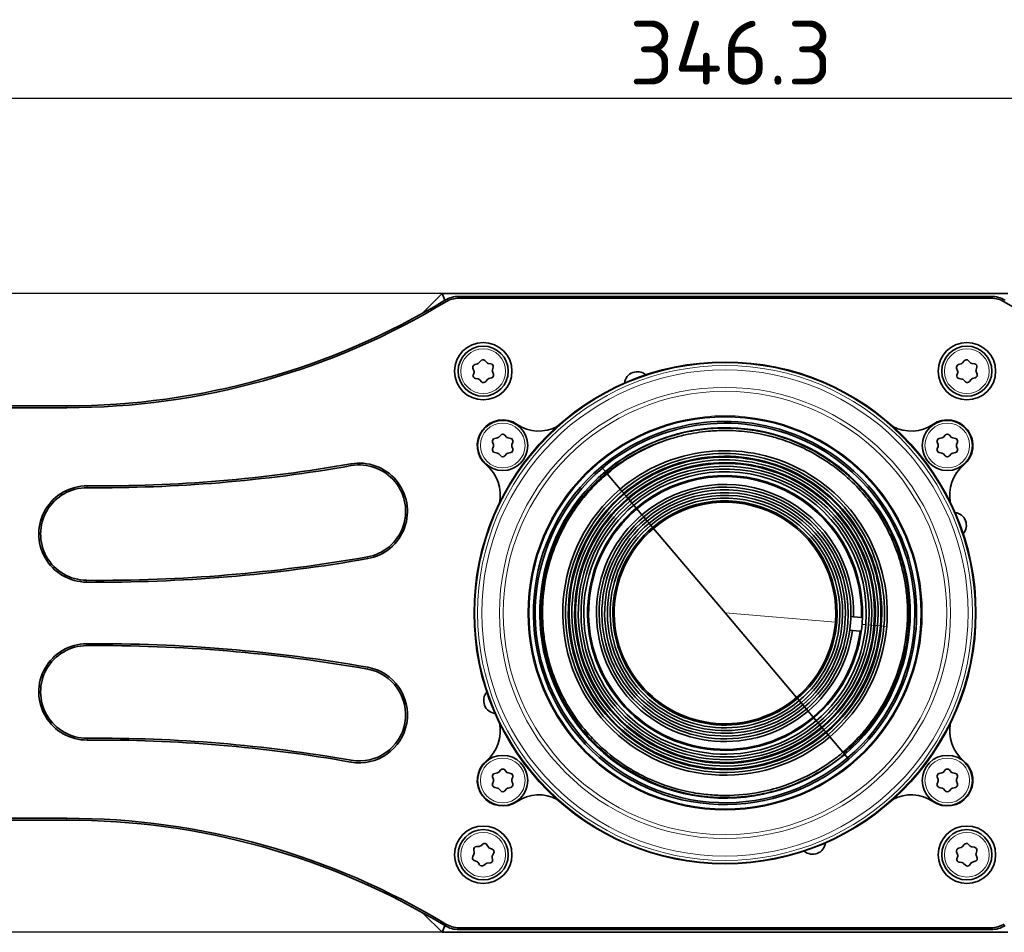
# Model space of a CAD drawing. Header units: millimetres. Extents: x 10 to 1178, y 10 to 830.
# Tile 10 of 44: x 318 to 426, y 392 to 492. Entities that reach past the tile are written whole.
import ezdxf

# ---------------------------------------------------------------- set-up
doc = ezdxf.new("R2010")
doc.units = ezdxf.units.MM
doc.header["$LTSCALE"] = 2
for name, color, linetype, lineweight in [('Bemaßung (ISO)', 7, 'Continuous', 25), ('Sichtbar (ISO)', 7, 'Continuous', 35), ('Sichtbar schmal (ISO)', 7, 'Continuous', 18)]:
    doc.layers.add(name, color=color, linetype=linetype, lineweight=lineweight)
doc.styles.add('Notiztext (ISO)', font='isocpeur.ttf')
doc.dimstyles.new('Standard (ISO)', dxfattribs={"dimscale": 2, "dimtxt": 3.5, "dimasz": 2.5, "dimexe": 2, "dimexo": 0, "dimgap": 0.762, "dimtad": 1, "dimtoh": 1, "dimdec": 8, "dimdsep": 46, "dimtxsty": 'Notiztext (ISO)', "dimcen": 0.09, "dimdle": 10, "dimclrd": 256, "dimclre": 256, "dimclrt": 256, "dimadec": 6, "dimazin": 2, "dimtfac": 0.514286, "dimtdec": 3, "dimtmove": 0, "dimatfit": 3, "dimfxl": 1, "dimtolj": 1, "dimlwd": -1, "dimlwe": -1, "dimarcsym": 0})

# ---------------------------------------------------------------- blocks, each defined once
blk = doc.blocks.new('*D9')
at = {"layer": 'Bemaßung (ISO)', "transparency": 16777216}
for p, q in [((364.51, 461.82), (211.69, 461.82)), ((215.69, 396.82), (215.69, 456.82)), ((364.51, 391.82), (211.69, 391.82))]:
    blk.add_line(p, q, dxfattribs=at)
for points in [[(214.86, 456.82), (216.53, 456.82), (215.69, 461.82)], [(214.86, 396.82), (216.53, 396.82), (215.69, 391.82)]]:
    blk.add_solid(points, dxfattribs=at)
at = {"layer": 'Defpoints', "color": 0, "transparency": 16777216}
for p in [(215.69, 461.82), (364.51, 461.82), (364.51, 391.82)]:
    blk.add_point(p, dxfattribs=at)
at = {"layer": 'Bemaßung (ISO)', "transparency": 16777216, "insert": (207.17, 422.62), "char_height": 7, "attachment_point": 1, "rotation": 90, "style": 'Notiztext (ISO)'}
blk.add_mtext('\\A1;70', dxfattribs=at)
blk = doc.blocks.new('*D11')
at = {"layer": 'Bemaßung (ISO)', "transparency": 16777216}
for p, q in [((222.36, 447.16), (222.36, 487.2)), ((568.66, 447.16), (568.66, 487.2)), ((563.66, 483.2), (227.36, 483.2))]:
    blk.add_line(p, q, dxfattribs=at)
for points in [[(227.36, 484.03), (227.36, 482.36), (222.36, 483.2)], [(563.66, 484.03), (563.66, 482.36), (568.66, 483.2)]]:
    blk.add_solid(points, dxfattribs=at)
at = {"layer": 'Defpoints', "color": 0, "transparency": 16777216}
for p in [(222.36, 483.2), (222.36, 447.16), (568.66, 447.16)]:
    blk.add_point(p, dxfattribs=at)
at = {"layer": 'Bemaßung (ISO)', "transparency": 16777216, "insert": (385.01, 491.72), "char_height": 7, "attachment_point": 1, "style": 'Notiztext (ISO)'}
blk.add_mtext('\\A1;346.3', dxfattribs=at)

msp = doc.modelspace()

# ---------------------------------------------------------------- linework, layer by layer
at = {"layer": 'Sichtbar (ISO)'}
for p, q in [((362.51132101, 459.82124721), (364.51132101, 461.82124721)), ((364.51132101, 461.82124721), (364.81285316, 461.09328419)), ((364.51132101, 461.82124721), (426.51132101, 461.82124721)), ((424.6655655, 461.52124721), (366.35707651, 461.52124721)), ((366.35707651, 461.32124721), (424.6655655, 461.32124721)), ((362.51132101, 459.82124721), (362.58306917, 459.79152815)), ((362.51132101, 459.75122722), (362.51132101, 459.82124721)), ((368.54948929, 454.22599188), (368.73957322, 454.45865344)), ((369.18764736, 454.477296), (369.3964011, 454.26122847)), ((421.53837516, 454.22023201), (421.72557756, 454.45521832)), ((422.17338794, 454.4793811), (422.38478844, 454.26590245)), ((367.99687329, 453.37366155), (367.89042443, 453.65460985)), ((367.92199021, 452.89592592), (368.00473331, 453.18474573)), ((368.09831656, 454.05197471), (368.38981341, 454.12472699)), ((369.56393701, 454.17357754), (369.8604698, 454.12529081)), ((370.1006518, 453.74656851), (370.0179087, 453.45774869)), ((370.02576872, 453.26883288), (370.13221758, 452.98788458)), ((420.99630441, 453.36115649), (420.8864015, 453.64077168)), ((420.92731417, 452.88253435), (421.00649186, 453.17235188)), ((421.0893811, 454.04066823), (421.37995929, 454.11700711)), ((422.55339175, 454.18032273), (422.85049707, 454.13569385)), ((423.09532784, 453.75996008), (423.01615015, 453.47014255)), ((423.0263376, 453.28133794), (423.13624051, 453.00172274)), ((368.458705, 452.46891688), (368.16217221, 452.51720362)), ((368.83499465, 452.16519842), (368.62624091, 452.38126596)), ((369.47315272, 452.41650255), (369.28306879, 452.18384098)), ((369.92432545, 452.59051972), (369.6328286, 452.51776744)), ((421.46925026, 452.4621717), (421.17214494, 452.50680058)), ((421.84925408, 452.16311333), (421.63785357, 452.37659198)), ((422.48426685, 452.42226242), (422.29706445, 452.18727611)), ((422.93326091, 452.60182619), (422.64268272, 452.52548731)), ((323.36870599, 449.52124721), (268.05144812, 449.52124721)), ((268.05144812, 449.32124721), (323.36870599, 449.32124721)), ((370.27109906, 445.94465487), (370.56536825, 446.00522674)), ((370.72911569, 446.09976636), (370.92870706, 446.32432502)), ((371.37716884, 446.32432502), (371.57676021, 446.09976636)), ((371.74050765, 446.00522674), (372.03477684, 445.94465487)), ((418.98786517, 445.94465487), (419.28213436, 446.00522674)), ((419.4458818, 446.09976636), (419.64547317, 446.32432502)), ((420.09393495, 446.32432502), (420.29352632, 446.09976636)), ((420.45727376, 446.00522674), (420.75154295, 445.94465487)), ((370.14154599, 445.27114505), (370.04686817, 445.55627557)), ((370.04686817, 444.79693527), (370.14154599, 445.08206579)), ((372.25900773, 445.55627557), (372.16432991, 445.27114505)), ((372.16432991, 445.08206579), (372.25900773, 444.79693527)), ((418.8583121, 445.27114505), (418.76363428, 445.55627557)), ((418.76363428, 444.79693527), (418.8583121, 445.08206579)), ((420.97577384, 445.55627557), (420.88109602, 445.27114505)), ((420.88109602, 445.08206579), (420.97577384, 444.79693527)), ((370.56536825, 444.3479841), (370.27109906, 444.40855597)), ((370.92870706, 444.02888581), (370.72911569, 444.25344447)), ((371.57676021, 444.25344447), (371.37716884, 444.02888581)), ((372.03477684, 444.40855597), (371.74050765, 444.3479841)), ((419.28213436, 444.3479841), (418.98786517, 444.40855597)), ((419.64547317, 444.02888581), (419.4458818, 444.25344447)), ((420.29352632, 444.25344447), (420.09393495, 444.02888581)), ((420.75154295, 444.40855597), (420.45727376, 444.3479841)), ((381.94317406, 442.84951563), (382.07239451, 442.69686546)), ((382.07239451, 442.69686546), (382.39544563, 442.31524002)), ((382.39544563, 442.31524002), (382.41493549, 442.29221632)), ((382.53947644, 442.14509411), (382.5892763, 442.08626475)), ((382.5892763, 442.08626475), (384.02362326, 440.39184781)), ((384.02362326, 440.39184781), (384.21745393, 440.16287254)), ((384.21745393, 440.16287254), (384.4112846, 439.93389728)), ((384.4112846, 439.93389728), (384.47589482, 439.85757219)), ((384.47589482, 439.85757219), (384.66972549, 439.62859693)), ((384.66972549, 439.62859693), (384.86355616, 439.39962167)), ((384.86355616, 439.39962167), (384.92816639, 439.32329658)), ((384.92816639, 439.32329658), (385.12199706, 439.09432132)), ((385.12199706, 439.09432132), (385.31582773, 438.86534605)), ((385.31582773, 438.86534605), (385.5096584, 438.63637079)), ((385.5096584, 438.63637079), (385.77840596, 438.31889501)), ((385.77840596, 438.31889501), (385.85209258, 438.23184782)), ((385.85209258, 438.23184782), (386.40715834, 437.5761398)), ((386.40715834, 437.5761398), (386.60098901, 437.34716453)), ((386.60098901, 437.34716453), (386.79481968, 437.11818927)), ((386.79481968, 437.11818927), (386.98865035, 436.88921401)), ((386.98865035, 436.88921401), (387.18248102, 436.66023875)), ((387.18248102, 436.66023875), (387.37631169, 436.43126348)), ((387.37631169, 436.43126348), (387.57014236, 436.20228822)), ((387.57014236, 436.20228822), (387.6670577, 436.08780059)), ((395.51132101, 426.82124721), (387.6670577, 436.08780059)), ((403.35558431, 417.55469384), (395.51132101, 426.82124721)), ((409.59601589, 426.40308182), (409.29661331, 426.42796884)), ((410.45330758, 426.33182178), (409.59601589, 426.40308182)), ((410.45330758, 426.33182178), (410.56710575, 426.32236262)), ((409.471761, 424.9082371), (409.17235841, 424.93312413)), ((410.32905268, 424.83697706), (409.471761, 424.9082371)), ((410.44285085, 424.8275179), (410.32905268, 424.83697706)), ((403.35558431, 417.55469384), (403.45249965, 417.44020621)), ((403.45249965, 417.44020621), (403.64633032, 417.21123094)), ((403.64633032, 417.21123094), (403.84016099, 416.98225568)), ((403.84016099, 416.98225568), (404.03399166, 416.75328042)), ((404.03399166, 416.75328042), (404.22782233, 416.52430515)), ((404.22782233, 416.52430515), (404.421653, 416.29532989)), ((404.421653, 416.29532989), (404.61548367, 416.06635463)), ((404.61548367, 416.06635463), (405.17054943, 415.4106466)), ((405.17054943, 415.4106466), (405.24423605, 415.32359942)), ((405.24423605, 415.32359942), (405.51298361, 415.00612364)), ((405.51298361, 415.00612364), (405.70681428, 414.77714837)), ((405.70681428, 414.77714837), (405.90064495, 414.54817311)), ((405.90064495, 414.54817311), (406.09447562, 414.31919785)), ((406.09447562, 414.31919785), (406.15908585, 414.24287276)), ((406.15908585, 414.24287276), (406.35291652, 414.0138975)), ((406.35291652, 414.0138975), (406.54674719, 413.78492223)), ((406.54674719, 413.78492223), (406.61135741, 413.70859715)), ((406.61135741, 413.70859715), (406.80518808, 413.47962188)), ((406.80518808, 413.47962188), (406.99901875, 413.25064662)), ((406.99901875, 413.25064662), (408.43336571, 411.55622967)), ((408.43336571, 411.55622967), (408.52319487, 411.45011305)), ((408.52319487, 411.45011305), (408.62719638, 411.32725441)), ((408.62719638, 411.32725441), (408.9502475, 410.94562897)), ((408.9502475, 410.94562897), (409.07946795, 410.79297879)), ((370.27109906, 409.23393846), (370.56536825, 409.29451032)), ((370.72911569, 409.38904995), (370.92870706, 409.61360861)), ((371.37716884, 409.61360861), (371.57676021, 409.38904995)), ((371.74050765, 409.29451032), (372.03477684, 409.23393846)), ((418.98786517, 409.23393846), (419.28213436, 409.29451032)), ((419.4458818, 409.38904995), (419.64547317, 409.61360861)), ((420.09393495, 409.61360861), (420.29352632, 409.38904995)), ((420.45727376, 409.29451032), (420.75154295, 409.23393846)), ((370.14154599, 408.56042864), (370.04686817, 408.84555916)), ((370.04686817, 408.08621885), (370.14154599, 408.37134938)), ((372.25900773, 408.84555916), (372.16432991, 408.56042864)), ((372.16432991, 408.37134938), (372.25900773, 408.08621885)), ((418.8583121, 408.56042864), (418.76363428, 408.84555916)), ((418.76363428, 408.08621885), (418.8583121, 408.37134938)), ((420.97577384, 408.84555916), (420.88109602, 408.56042864)), ((420.88109602, 408.37134938), (420.97577384, 408.08621885)), ((370.56536825, 407.63726769), (370.27109906, 407.69783955)), ((370.92870706, 407.3181694), (370.72911569, 407.54272806)), ((371.57676021, 407.54272806), (371.37716884, 407.3181694)), ((372.03477684, 407.69783955), (371.74050765, 407.63726769)), ((419.28213436, 407.63726769), (418.98786517, 407.69783955)), ((419.64547317, 407.3181694), (419.4458818, 407.54272806)), ((420.29352632, 407.54272806), (420.09393495, 407.3181694)), ((420.75154295, 407.69783955), (420.45727376, 407.63726769)), ((323.36870599, 404.32124721), (268.05144812, 404.32124721)), ((268.05144812, 404.12124721), (323.36870599, 404.12124721)), ((368.74050588, 401.30028276), (368.97342454, 401.49005158)), ((369.41612043, 401.41836945), (369.57725218, 401.16479528)), ((421.53837516, 401.22023201), (421.72557756, 401.45521832)), ((422.17338794, 401.4793811), (422.38478844, 401.26590245)), ((367.85878556, 400.12325268), (367.99782136, 400.38958396)), ((368.02804379, 400.57623221), (367.9801585, 400.8728301)), ((368.26358498, 401.22037492), (368.56375254, 401.23313202)), ((369.7237831, 401.04529776), (370.00458705, 400.93846869)), ((370.16385645, 400.51924175), (370.02482065, 400.25291047)), ((420.99630441, 400.36115649), (420.8864015, 400.64077168)), ((421.0893811, 401.04066823), (421.37995929, 401.11700711)), ((422.55339175, 401.18032273), (422.85049707, 401.13569385)), ((423.09532784, 400.75996008), (423.01615015, 400.47014255)), ((368.29885891, 399.59719666), (368.01805496, 399.70402573)), ((368.60652158, 399.22412497), (368.44538983, 399.47769915)), ((369.28213613, 399.34221166), (369.04921747, 399.15244285)), ((369.75905703, 399.42211951), (369.45888947, 399.4093624)), ((369.99459822, 400.06626221), (370.04248351, 399.76966433)), ((420.92731417, 399.88253435), (421.00649186, 400.17235188)), ((421.46925026, 399.4621717), (421.17214494, 399.50680058)), ((421.84925408, 399.16311333), (421.63785357, 399.37659198)), ((422.48426685, 399.42226242), (422.29706445, 399.18727611)), ((422.93326091, 399.60182619), (422.64268272, 399.52548731)), ((423.0263376, 400.28133794), (423.13624051, 400.00172274)), ((362.51132101, 393.82124721), (362.51132101, 393.89126721)), ((362.51132101, 393.82124721), (362.58306917, 393.85096628)), ((364.51132101, 391.82124721), (362.51132101, 393.82124721)), ((364.81285316, 392.54921023), (364.51132101, 391.82124721)), ((426.51132101, 391.82124721), (364.51132101, 391.82124721)), ((424.6655655, 392.32124721), (366.35707651, 392.32124721)), ((366.35707651, 392.12124721), (424.6655655, 392.12124721))]:
    msp.add_line(p, q, dxfattribs=at)
for centre, radius in [((369.01132101, 453.32124721), 3.15), ((422.01132101, 453.32124721), 3.15), ((369.01132101, 453.32124721), 2.75), ((422.01132101, 453.32124721), 2.75), ((395.51132101, 426.82124721), 27.5), ((371.15293795, 445.17660542), 2.75), ((395.51132101, 426.82124721), 21.5), ((419.86970406, 445.17660542), 2.75), ((371.15293795, 408.46588901), 2.75), ((419.86970406, 408.46588901), 2.75), ((369.01132101, 400.32124721), 3.15), ((369.01132101, 400.32124721), 2.75), ((422.01132101, 400.32124721), 3.15), ((422.01132101, 400.32124721), 2.75)]:
    msp.add_circle(centre, radius, dxfattribs=at)
for centre, radius, start, end in [((323.36870599, 529.52124721), 80, 270, 301.1936478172), ((323.36870599, 529.52124721), 80.2, 270, 301.1936478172), ((366.35707651, 458.52124721), 3, 90, 121.1936478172), ((366.35707651, 458.52124721), 2.8, 90, 121.1936478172), ((424.6655655, 458.52124721), 3, 58.8063521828, 90), ((424.6655655, 458.52124721), 2.8, 58.8063521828, 90), ((467.65393602, 529.52124721), 80.2, 238.8063521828, 270), ((368.97189519, 454.26884696), 0.3, 44.0136841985, 140.7512610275), ((369.61215326, 454.46967751), 0.3, 224.0136841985, 260.7512610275), ((421.96022088, 454.26828916), 0.3, 44.7197601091, 141.4573369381), ((422.59795549, 454.47699439), 0.3, 224.7197601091, 261.4573369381), ((368.17096265, 453.76090333), 0.3, 104.0136841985, 200.7512610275), ((367.71633506, 453.26736806), 0.3, 344.0136841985, 20.7512610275), ((368.31716732, 454.41579836), 0.3, 284.0136841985, 320.7512610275), ((369.81225355, 453.82919084), 0.3, 344.0136841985, 80.7512610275), ((370.30630695, 453.37512636), 0.3, 164.0136841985, 200.7512610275), ((385.90705996, 451.84120264), 1.425, 49.1029657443, 172.8970342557), ((421.16560856, 453.75051418), 0.3, 104.7197601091, 201.4573369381), ((420.71709735, 453.25141399), 0.3, 344.7197601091, 21.4573369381), ((421.30373183, 454.40716117), 0.3, 284.7197601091, 321.4573369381), ((422.80593333, 453.83902219), 0.3, 344.7197601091, 81.4573369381), ((423.30554466, 453.39108043), 0.3, 164.7197601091, 201.4573369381), ((368.21038846, 452.81330359), 0.3, 164.0136841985, 260.7512610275), ((368.41048875, 452.17281691), 0.3, 44.0136841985, 80.7512610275), ((369.05074682, 452.37364747), 0.3, 224.0136841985, 320.7512610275), ((369.70547469, 452.22669606), 0.3, 104.0136841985, 140.7512610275), ((369.85167936, 452.88159109), 0.3, 284.0136841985, 20.7512610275), ((421.21670868, 452.80347224), 0.3, 164.7197601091, 261.4573369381), ((421.42468652, 452.16550004), 0.3, 44.7197601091, 81.4573369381), ((422.06242113, 452.37420527), 0.3, 224.7197601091, 321.4573369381), ((422.71891018, 452.23533326), 0.3, 104.7197601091, 141.4573369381), ((422.85703345, 452.89198025), 0.3, 284.7197601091, 21.4573369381), ((371.15293795, 445.17660542), 2.8, 55.5919413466, 230.4080586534), ((395.51132101, 426.82124721), 21, 355.2483676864, 130.2483676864), ((419.86970406, 445.17660542), 2.8, 309.5919413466, 124.4080586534), ((375.1085193, 450.95184361), 4.2, 235.5919413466, 298.5417933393), ((395.51132101, 426.82124721), 20.8, 355.2483676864, 130.2483676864), ((395.51132101, 426.82124721), 20.3, 355.2483676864, 130.2483676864), ((415.91412271, 450.95184361), 4.2, 241.4582066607, 304.4080586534), ((370.33158251, 445.6508152), 0.3, 101.6312115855, 198.3687884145), ((370.5048848, 446.29906641), 0.3, 281.6312115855, 318.3687884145), ((371.15293795, 446.12502498), 0.3, 41.6312115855, 138.3687884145), ((371.8009911, 446.29906641), 0.3, 221.6312115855, 258.3687884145), ((371.97429338, 445.6508152), 0.3, 341.6312115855, 78.3687884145), ((395.51132101, 426.82124721), 20, 107.1211179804, 130.2483676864), ((419.04834863, 445.6508152), 0.3, 101.6312115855, 198.3687884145), ((419.22165091, 446.29906641), 0.3, 281.6312115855, 318.3687884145), ((419.86970406, 446.12502498), 0.3, 41.6312115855, 138.3687884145), ((420.51775721, 446.29906641), 0.3, 221.6312115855, 258.3687884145), ((420.6910595, 445.6508152), 0.3, 341.6312115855, 78.3687884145), ((370.33158251, 444.70239564), 0.3, 161.6312115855, 258.3687884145), ((369.85683164, 445.17660542), 0.3, 341.6312115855, 18.3687884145), ((371.97429338, 444.70239564), 0.3, 281.6312115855, 18.3687884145), ((372.44904425, 445.17660542), 0.3, 161.6312115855, 198.3687884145), ((395.51132101, 426.82124721), 17.78, 355.2483676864, 130.2483676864), ((419.04834863, 444.70239564), 0.3, 161.6312115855, 258.3687884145), ((418.57359776, 445.17660542), 0.3, 341.6312115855, 18.3687884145), ((420.6910595, 444.70239564), 0.3, 281.6312115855, 18.3687884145), ((421.16581037, 445.17660542), 0.3, 161.6312115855, 198.3687884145), ((370.5048848, 444.05414443), 0.3, 41.6312115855, 78.3687884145), ((371.15293795, 444.22818586), 0.3, 221.6312115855, 318.3687884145), ((371.8009911, 444.05414443), 0.3, 101.6312115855, 138.3687884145), ((395.51132101, 426.82124721), 17.48, 355.2483676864, 130.2483676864), ((395.51132101, 426.82124721), 17.18, 355.2483676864, 130.2483676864), ((395.51132101, 426.82124721), 17.08, 355.2483676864, 130.2483676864), ((395.51132101, 426.82124721), 16.78, 355.2483676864, 130.2483676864), ((419.22165091, 444.05414443), 0.3, 41.6312115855, 78.3687884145), ((419.86970406, 444.22818586), 0.3, 221.6312115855, 318.3687884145), ((420.51775721, 444.05414443), 0.3, 101.6312115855, 138.3687884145), ((326.87380503, 599.86254772), 159.31755456, 269.5512682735, 280.0056797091), ((326.87380503, 599.86254772), 159.11755456, 269.5512682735, 280.0056797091), ((355.43632101, 437.97031605), 5.275, 280.0056797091, 100.0056797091), ((355.43632101, 437.97031605), 5.075, 280.0056797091, 100.0056797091), ((366.69172867, 439.7823852), 4.2, 347.4582066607, 50.4080586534), ((395.51132101, 426.82124721), 21, 130.2483676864, 310.2483676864), ((395.51132101, 426.82124721), 20.8, 130.2483676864, 310.2483676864), ((395.51132101, 426.82124721), 16.48, 355.2483676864, 130.2483676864), ((395.51132101, 426.82124721), 16.38, 355.2483676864, 130.2483676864), ((395.51132101, 426.82124721), 16.08, 355.2483676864, 130.2483676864), ((395.51132101, 426.82124721), 15.78, 355.2483676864, 130.2483676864), ((424.33091334, 439.7823852), 4.2, 129.5919413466, 192.5417933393), ((395.51132101, 426.82124721), 20.3, 130.2483676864, 310.2483676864), ((395.51132101, 426.82124721), 15.48, 355.2483676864, 130.2483676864), ((395.51132101, 426.82124721), 15.06404793, 358.1021562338, 130.2483676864), ((395.51132101, 426.82124721), 14.95, 358.1239449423, 130.2483676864), ((325.58632101, 435.47503488), 5.275, 89.5512682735, 269.5512682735), ((325.58632101, 435.47503488), 5.075, 89.5512682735, 269.5512682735), ((395.51132101, 426.82124721), 17.78, 130.2483676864, 310.2483676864), ((395.51132101, 426.82124721), 14.09090105, 358.2994252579, 130.2483676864), ((395.51132101, 426.82124721), 13.79090105, 358.3658612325, 130.2483676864), ((395.51132101, 426.82124721), 13.49090105, 355.2483676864, 130.2483676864), ((395.51132101, 426.82124721), 17.48, 130.2483676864, 310.2483676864), ((395.51132101, 426.82124721), 17.18, 130.2483676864, 310.2483676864), ((395.51132101, 426.82124721), 17.08, 130.2483676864, 310.2483676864), ((395.51132101, 426.82124721), 16.78, 130.2483676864, 310.2483676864), ((395.51132101, 426.82124721), 16.48, 130.2483676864, 310.2483676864), ((395.51132101, 426.82124721), 16.38, 130.2483676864, 310.2483676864), ((395.51132101, 426.82124721), 13.19090105, 355.2483676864, 130.2483676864), ((395.51132101, 426.82124721), 12.89090105, 355.2483676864, 130.2483676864), ((395.51132101, 426.82124721), 12.59090105, 355.2483676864, 130.2483676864), ((395.51132101, 426.82124721), 16.08, 130.2483676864, 310.2483676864), ((395.51132101, 426.82124721), 15.78, 130.2483676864, 310.2483676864), ((395.51132101, 426.82124721), 15.48, 130.2483676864, 310.2483676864), ((395.51132101, 426.82124721), 15.06404793, 130.2483676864, 310.2483676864), ((395.51132101, 426.82124721), 14.95, 130.2483676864, 310.2483676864), ((395.51132101, 426.82124721), 12.29090105, 355.2483676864, 130.2483676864), ((395.51132101, 426.82124721), 12.14090105, 355.2483676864, 130.2483676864), ((395.51132101, 426.82124721), 14.09090105, 130.2483676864, 310.2483676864), ((395.51132101, 426.82124721), 13.79090105, 130.2483676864, 310.2483676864), ((395.51132101, 426.82124721), 13.49090105, 130.2483676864, 310.2483676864), ((420.53127644, 436.42550826), 1.425, 319.1029657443, 82.8970342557), ((395.51132101, 426.82124721), 13.19090105, 130.2483676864, 310.2483676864), ((395.51132101, 426.82124721), 12.89090105, 130.2483676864, 310.2483676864), ((395.51132101, 426.82124721), 12.59090105, 130.2483676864, 310.2483676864), ((395.51132101, 426.82124721), 12.29090105, 130.2483676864, 310.2483676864), ((395.51132101, 426.82124721), 12.14090105, 130.2483676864, 310.2483676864), ((326.87380503, 599.86254772), 169.66755456, 269.5512682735, 280.0056797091), ((326.87380503, 599.86254772), 169.46755456, 269.5512682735, 280.0056797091), ((395.51132101, 426.82124721), 13.79090105, 355.2483676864, 358.3658612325), ((395.51132101, 426.82124721), 15.06404793, 355.2483676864, 358.1021562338), ((395.51132101, 426.82124721), 12.14090105, 310.2483676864, 355.2483676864), ((395.51132101, 426.82124721), 12.29090105, 310.2483676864, 355.2483676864), ((395.51132101, 426.82124721), 12.59090105, 310.2483676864, 355.2483676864), ((395.51132101, 426.82124721), 12.89090105, 310.2483676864, 355.2483676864), ((395.51132101, 426.82124721), 13.19090105, 310.2483676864, 355.2483676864), ((395.51132101, 426.82124721), 13.49090105, 310.2483676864, 355.2483676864), ((395.51132101, 426.82124721), 15.48, 310.2483676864, 355.2483676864), ((395.51132101, 426.82124721), 15.78, 310.2483676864, 355.2483676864), ((395.51132101, 426.82124721), 16.08, 310.2483676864, 355.2483676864), ((395.51132101, 426.82124721), 16.38, 310.2483676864, 355.2483676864), ((395.51132101, 426.82124721), 16.48, 310.2483676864, 355.2483676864), ((395.51132101, 426.82124721), 16.78, 310.2483676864, 355.2483676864), ((395.51132101, 426.82124721), 17.08, 310.2483676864, 355.2483676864), ((395.51132101, 426.82124721), 17.18, 310.2483676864, 355.2483676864), ((395.51132101, 426.82124721), 17.48, 310.2483676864, 355.2483676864), ((395.51132101, 426.82124721), 17.78, 310.2483676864, 355.2483676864), ((395.51132101, 426.82124721), 20.3, 310.2483676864, 355.2483676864), ((395.51132101, 426.82124721), 13.79090105, 352.1308741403, 355.2483676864), ((395.51132101, 426.82124721), 15.06404793, 352.3945791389, 355.2483676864), ((395.51132101, 426.82124721), 13.79090105, 310.2483676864, 352.1308741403), ((395.51132101, 426.82124721), 14.09090105, 310.2483676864, 352.1973101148), ((395.51132101, 426.82124721), 14.95, 310.2483676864, 352.3727904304), ((395.51132101, 426.82124721), 15.06404793, 310.2483676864, 352.3945791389), ((395.51132101, 426.82124721), 20.8, 310.2483676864, 355.2483676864), ((395.51132101, 426.82124721), 21, 310.2483676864, 355.2483676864), ((325.58632101, 418.16745955), 5.275, 90.4487317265, 270.4487317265), ((325.58632101, 418.16745955), 5.075, 90.4487317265, 270.4487317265), ((326.87380503, 253.77994671), 169.66755456, 79.9943202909, 90.4487317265), ((326.87380503, 253.77994671), 169.46755456, 79.9943202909, 90.4487317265), ((355.43632101, 415.67217838), 5.275, 259.9943202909, 79.9943202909), ((355.43632101, 415.67217838), 5.075, 259.9943202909, 79.9943202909), ((370.49136558, 417.21698617), 1.425, 139.1029657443, 262.8970342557), ((366.69172867, 413.86010923), 4.2, 309.5919413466, 12.5417933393), ((424.33091334, 413.86010923), 4.2, 167.4582066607, 230.4080586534), ((326.87380503, 253.77994671), 159.31755456, 79.9943202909, 90.4487317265), ((326.87380503, 253.77994671), 159.11755456, 79.9943202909, 90.4487317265), ((371.15293795, 408.46588901), 2.8, 129.5919413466, 304.4080586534), ((419.86970406, 408.46588901), 2.8, 235.5919413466, 50.4080586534), ((370.33158251, 408.94009879), 0.3, 101.6312115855, 198.3687884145), ((370.5048848, 409.58834999), 0.3, 281.6312115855, 318.3687884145), ((371.15293795, 409.41430857), 0.3, 41.6312115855, 138.3687884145), ((371.8009911, 409.58834999), 0.3, 221.6312115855, 258.3687884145), ((371.97429338, 408.94009879), 0.3, 341.6312115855, 78.3687884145), ((419.04834863, 408.94009879), 0.3, 101.6312115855, 198.3687884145), ((419.22165091, 409.58834999), 0.3, 281.6312115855, 318.3687884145), ((419.86970406, 409.41430857), 0.3, 41.6312115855, 138.3687884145), ((420.51775721, 409.58834999), 0.3, 221.6312115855, 258.3687884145), ((420.6910595, 408.94009879), 0.3, 341.6312115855, 78.3687884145), ((370.33158251, 407.99167923), 0.3, 161.6312115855, 258.3687884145), ((369.85683164, 408.46588901), 0.3, 341.6312115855, 18.3687884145), ((371.97429338, 407.99167923), 0.3, 281.6312115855, 18.3687884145), ((372.44904425, 408.46588901), 0.3, 161.6312115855, 198.3687884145), ((419.04834863, 407.99167923), 0.3, 161.6312115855, 258.3687884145), ((418.57359776, 408.46588901), 0.3, 341.6312115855, 18.3687884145), ((420.6910595, 407.99167923), 0.3, 281.6312115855, 18.3687884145), ((421.16581037, 408.46588901), 0.3, 161.6312115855, 198.3687884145), ((370.5048848, 407.34342802), 0.3, 41.6312115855, 78.3687884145), ((371.15293795, 407.51746944), 0.3, 221.6312115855, 318.3687884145), ((371.8009911, 407.34342802), 0.3, 101.6312115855, 138.3687884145), ((375.1085193, 402.69065081), 4.2, 61.4582066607, 124.4080586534), ((415.91412271, 402.69065081), 4.2, 55.5919413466, 118.5417933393), ((419.22165091, 407.34342802), 0.3, 41.6312115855, 78.3687884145), ((419.86970406, 407.51746944), 0.3, 221.6312115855, 318.3687884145), ((420.51775721, 407.34342802), 0.3, 101.6312115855, 138.3687884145), ((323.36870599, 324.12124721), 80.2, 58.8063521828, 90), ((323.36870599, 324.12124721), 80, 58.8063521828, 90), ((369.16291637, 401.25747289), 0.3, 32.4336032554, 129.1711800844), ((405.11558205, 401.80129178), 1.425, 229.1029657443, 352.8970342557), ((421.96022088, 401.26828916), 0.3, 44.7197601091, 141.4573369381), ((368.27632347, 400.92064549), 0.3, 92.4336032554, 189.1711800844), ((367.73187882, 400.52841682), 0.3, 332.4336032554, 9.1711800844), ((368.55101406, 401.53286145), 0.3, 272.4336032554, 309.1711800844), ((369.83045624, 401.32569184), 0.3, 212.4336032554, 249.1711800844), ((369.89791391, 400.65807461), 0.3, 332.4336032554, 69.1711800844), ((421.16560856, 400.75051418), 0.3, 104.7197601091, 201.4573369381), ((420.71709735, 400.25141399), 0.3, 344.7197601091, 21.4573369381), ((421.30373183, 401.40716117), 0.3, 284.7197601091, 321.4573369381), ((422.59795549, 401.47699439), 0.3, 224.7197601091, 261.4573369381), ((422.80593333, 400.83902219), 0.3, 344.7197601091, 81.4573369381), ((423.30554466, 400.39108043), 0.3, 164.7197601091, 201.4573369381), ((368.1247281, 399.98441981), 0.3, 152.4336032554, 249.1711800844), ((368.19218577, 399.31680258), 0.3, 32.4336032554, 69.1711800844), ((368.85972564, 399.38502154), 0.3, 212.4336032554, 309.1711800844), ((369.47162795, 399.10963297), 0.3, 92.4336032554, 129.1711800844), ((369.74631854, 399.72184894), 0.3, 272.4336032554, 9.1711800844), ((370.29076319, 400.1140776), 0.3, 152.4336032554, 189.1711800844), ((421.21670868, 399.80347224), 0.3, 164.7197601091, 261.4573369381), ((421.42468652, 399.16550004), 0.3, 44.7197601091, 81.4573369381), ((422.71891018, 399.23533326), 0.3, 104.7197601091, 141.4573369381), ((422.85703345, 399.89198025), 0.3, 284.7197601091, 21.4573369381), ((422.06242113, 399.37420527), 0.3, 224.7197601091, 321.4573369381), ((366.35707651, 395.12124721), 3, 238.8063521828, 270), ((366.35707651, 395.12124721), 2.8, 238.8063521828, 270), ((424.6655655, 395.12124721), 2.8, 270, 301.1936478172), ((424.6655655, 395.12124721), 3, 270, 301.1936478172)]:
    msp.add_arc(centre, radius, start, end, dxfattribs=at)
for points, knots in [([(382.41493549, 442.29221632), (383.47329667, 443.18730461), (384.62196532, 443.97305773), (388.28971206, 445.96749607), (390.53697685, 446.5403676), (392.17386773, 446.8143885)], [-0.74442651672, -0.74442651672, -0.74442651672, -0.74442651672, -0.49791521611, -0.49791521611, -0.00006968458, -0.00006968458, -0.00006968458, -0.00006968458]), ([(389.62329195, 445.93553646), (390.12288127, 446.08877941), (390.628131, 446.22298773), (391.98131468, 446.52621736), (392.83593453, 446.66032718), (394.28250569, 446.79213157), (394.87054606, 446.81963771), (396.29177239, 446.82335967), (397.12392429, 446.77351835), (398.78394637, 446.56953763), (399.61007374, 446.414748), (400.96907358, 446.07037959), (401.50806063, 445.90933967), (402.75292076, 445.4794579), (403.45177168, 445.19293267), (404.96516951, 444.46992432), (405.76906829, 444.01513209), (407.05944571, 443.16231343), (407.56379622, 442.79395734), (408.53941787, 442.00884709), (409.00992492, 441.592239), (410.06318001, 440.56721729), (410.6286615, 439.94276834), (411.97872949, 438.24839547), (412.69933273, 437.13276852), (413.53163755, 435.51124188), (413.74234429, 435.06003391), (414.25035984, 433.85697499), (414.51931316, 433.09414771), (415.01510117, 431.35939345), (415.21689014, 430.38253181), (415.42696234, 428.76350568), (415.47868463, 428.12873941), (415.52657088, 426.70295665), (415.50627807, 425.91244694), (415.36906108, 424.30018307), (415.247677, 423.48031095), (414.93814533, 422.02139656), (414.76826303, 421.37971696), (414.26246765, 419.79281411), (413.88679068, 418.86219776), (413.05690827, 417.18215183), (412.62019049, 416.42671136), (411.80955958, 415.21472659), (411.46225005, 414.74185306), (410.77145688, 413.88315872), (410.43283056, 413.49404054), (409.66930524, 412.68229377), (409.23968619, 412.26478772), (408.6736633, 411.76210422), (408.55411469, 411.65844532), (408.43336571, 411.55622967)], [0.0001642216, 0.0001642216, 0.0001642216, 0.0001642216, 0.1569365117, 0.1569365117, 0.4161900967, 0.4161900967, 0.5927108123, 0.5927108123, 0.842560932, 0.842560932, 1.094462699, 1.094462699, 1.2631474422, 1.2631474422, 1.4895623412, 1.4895623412, 1.7663235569, 1.7663235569, 1.9535864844, 1.9535864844, 2.1420161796, 2.1420161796, 2.3944975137, 2.3944975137, 2.7919554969, 2.7919554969, 2.9413001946, 2.9413001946, 3.1837353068, 3.1837353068, 3.4825663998, 3.4825663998, 3.6735195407, 3.6735195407, 3.9105422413, 3.9105422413, 4.158944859, 4.158944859, 4.3579574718, 4.3579574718, 4.6586123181, 4.6586123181, 4.9201126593, 4.9201126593, 5.0960437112, 5.0960437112, 5.2507363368, 5.2507363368, 5.4303670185, 5.4303670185, 5.4778412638, 5.4778412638, 5.4778412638, 5.4778412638]), ([(392.17386773, 446.8143885), (392.94932462, 446.94253238), (393.7318732, 447.02495552), (395.35524662, 447.1007193), (396.19494511, 447.08752352), (398.59415615, 446.90082203), (400.14040297, 446.59810819), (402.68244451, 445.78453669), (403.70187266, 445.36378717), (405.75982128, 444.31129935), (406.78770614, 443.66372222), (408.27058117, 442.53095067), (408.77075467, 442.10884628), (410.16166513, 440.814684), (410.99425879, 439.88291577), (412.47534405, 437.88047981), (413.12059831, 436.81413309), (414.45078537, 434.07581573), (415.01931176, 432.35492199), (415.68478837, 428.79142441), (415.77610684, 426.9627413), (415.62082648, 425.1496993)], [-3.6858683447, -3.6858683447, -3.6858683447, -3.6858683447, -3.4497988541, -3.4497988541, -3.1977518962, -3.1977518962, -2.7263814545, -2.7263814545, -2.3957502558, -2.3957502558, -2.031832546, -2.031832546, -1.8354868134, -1.8354868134, -1.4614128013, -1.4614128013, -1.0876834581, -1.0876834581, -0.5459065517, -0.5459065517, -0.000001, -0.000001, -0.000001, -0.000001]), ([(382.53947644, 442.14509411), (383.23055385, 442.71979124), (383.95961348, 443.24745549), (385.425252, 444.16235677), (386.14889412, 444.55389826), (387.77469837, 445.3093353), (388.68897795, 445.65741404), (389.62329195, 445.93553646)], [2.07763798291, 2.07763798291, 2.07763798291, 2.07763798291, 2.34794995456, 2.34794995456, 2.59387451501, 2.59387451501, 2.88360531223, 2.88360531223, 2.88360531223, 2.88360531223]), ([(407.45746594, 410.44534058), (406.87756575, 410.0270776), (406.27674294, 409.63819048), (404.85338908, 408.81970587), (404.01891279, 408.41276828), (402.23189231, 407.68791478), (401.27679359, 407.38043177), (399.56008458, 406.9663022), (398.8086523, 406.83002842), (396.98777948, 406.60562847), (395.91502808, 406.55947601), (393.20694096, 406.65673308), (391.58017158, 406.91317069), (389.00680635, 407.64619528), (388.03126879, 408.00704373), (385.84980481, 409.01401897), (384.67266857, 409.71081699), (381.78132225, 411.84124581), (380.21229138, 413.4530429), (377.88272269, 416.81238659), (377.04454926, 418.47722196), (375.69251324, 422.42683325), (375.32137982, 424.74419966), (375.36253405, 427.65595644), (375.39685409, 428.24440369), (375.59212733, 430.13902852), (375.85582752, 431.43133568), (376.58219221, 433.79160737), (377.01596525, 434.86512621), (378.04190512, 436.88725531), (378.62665323, 437.83691932), (380.22563285, 440.00581166), (381.31059654, 441.15938948), (382.51580839, 442.17305357)], [-10.7163552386, -10.7163552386, -10.7163552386, -10.7163552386, -10.5050560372, -10.5050560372, -10.2311366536, -10.2311366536, -9.9351603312, -9.9351603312, -9.7092504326, -9.7092504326, -9.3921275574, -9.3921275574, -8.9071850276, -8.9071850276, -8.6001397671, -8.6001397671, -8.197495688, -8.197495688, -7.5393353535, -7.5393353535, -6.9899303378, -6.9899303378, -6.3007248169, -6.3007248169, -6.1258552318, -6.1258552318, -5.7362288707, -5.7362288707, -5.3939693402, -5.3939693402, -5.0642133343, -5.0642133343, -4.5953630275, -4.5953630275, -4.5953630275, -4.5953630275]), ([(408.4333657, 411.55622966), (408.00715706, 411.19543826), (407.56588827, 410.85253928), (406.36670769, 409.9988027), (405.58731625, 409.52071575), (403.09610206, 408.21820696), (401.29757969, 407.5827126), (398.15599127, 406.95390287), (396.85335375, 406.82363234), (394.99481872, 406.82028432), (394.44248417, 406.84218621), (393.2628507, 406.93802493), (392.63670539, 407.0188552), (390.75691421, 407.35256975), (389.52270897, 407.69612485), (387.85118392, 408.33922248), (387.37986509, 408.54168587), (386.35085388, 409.03139764), (385.79783457, 409.32721719), (384.16936163, 410.29937551), (383.14355798, 411.05258472), (381.72365448, 412.31948296), (381.27148174, 412.76322819), (380.19001832, 413.93034485), (379.59024055, 414.67888799), (378.43743266, 416.350663), (377.9004898, 417.2813622), (376.60870529, 420.00499346), (376.03653077, 421.87122298), (375.64912205, 424.3982203), (375.58402615, 425.00991473), (375.49750706, 426.45217934), (375.49943143, 427.28301468), (375.64800257, 429.58151954), (375.90519207, 431.03671676), (376.50342367, 433.07626348), (376.71749863, 433.69275546), (377.4388201, 435.48244723), (378.02873536, 436.61874056), (379.03655614, 438.17532309), (379.37095438, 438.64586057), (380.11415781, 439.60125536), (380.52662165, 440.08246979), (381.47490372, 441.0879754), (382.01847526, 441.60307392), (382.5892763, 442.08626475)], [0.1224831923, 0.1224831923, 0.1224831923, 0.1224831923, 0.2901156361, 0.2901156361, 0.5640981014, 0.5640981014, 1.1334676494, 1.1334676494, 1.5252703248, 1.5252703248, 1.6910302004, 1.6910302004, 1.8803274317, 1.8803274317, 2.2637887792, 2.2637887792, 2.4176226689, 2.4176226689, 2.6056709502, 2.6056709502, 2.986602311, 2.986602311, 3.1765581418, 3.1765581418, 3.4639462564, 3.4639462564, 3.7857714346, 3.7857714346, 4.3682842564, 4.3682842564, 4.5527319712, 4.5527319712, 4.8017444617, 4.8017444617, 5.2437303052, 5.2437303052, 5.4394003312, 5.4394003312, 5.8226219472, 5.8226219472, 5.995723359, 5.995723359, 6.1857598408, 6.1857598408, 6.4103754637, 6.4103754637, 6.4103754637, 6.4103754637]), ([(408.52319487, 411.45011305), (409.35919888, 412.15408565), (410.1373426, 412.92556263), (411.51071288, 414.53023311), (412.11285746, 415.35232042), (413.07924447, 416.90514508), (413.46642491, 417.61999516), (414.29179016, 419.39219507), (414.68501847, 420.46768675), (415.30415055, 422.74100979), (415.51720923, 423.93987191), (415.62082648, 425.1496993)], [5.5390192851, 5.5390192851, 5.5390192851, 5.5390192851, 5.865978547, 5.865978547, 6.1696209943, 6.1696209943, 6.4120394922, 6.4120394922, 6.7532998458, 6.7532998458, 7.1161990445, 7.1161990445, 7.1161990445, 7.1161990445])]:
    msp.add_open_spline(points, degree=3, knots=knots, dxfattribs=at)
for points in [[(382.41493547, 442.29221631), (382.45644912, 442.24317557), (382.49796279, 442.19413485), (382.53947644, 442.14509411)], [(408.60796828, 411.34996881), (408.23563368, 411.03453801), (407.85192272, 410.73256775), (407.45746594, 410.44534058)]]:
    msp.add_open_spline(points, degree=3, dxfattribs=at)
at = {"layer": 'Sichtbar schmal (ISO)'}
for p, q in [((364.80327999, 461.08751227), (364.90686642, 460.91642794)), ((366.35707651, 461.52124721), (366.35707651, 461.32124721)), ((424.6655655, 461.52124721), (424.6655655, 461.32124721)), ((323.36870599, 449.52124721), (323.36870599, 449.32124721)), ((354.55456107, 442.96812801), (354.51981191, 443.16508612)), ((325.62763357, 440.7498731), (325.62606722, 440.54987923)), ((356.31808094, 432.97250409), (356.3528301, 432.77554598)), ((325.54657479, 430.40019052), (325.54500844, 430.20019665)), ((407.61049551, 425.81553626), (395.51132101, 426.82124721)), ((407.75997999, 425.80311077), (407.61049551, 425.81553626)), ((410.93811846, 425.53893666), (410.52359596, 425.57339272)), ((411.53605634, 425.4892347), (411.2370874, 425.51408568)), ((411.83502529, 425.46438372), (411.53605634, 425.4892347)), ((412.23365054, 425.43124908), (411.9346816, 425.45610006)), ((412.53261949, 425.4063981), (412.23365054, 425.43124908)), ((412.93124474, 425.37326346), (412.6322758, 425.39811444)), ((413.23021369, 425.34841248), (412.93124474, 425.37326346)), ((415.74155281, 425.13966426), (415.62082648, 425.1496993)), ((416.43914701, 425.08167864), (416.23983438, 425.09824596)), ((325.54657479, 423.24230391), (325.54500844, 423.44229777)), ((356.3528301, 420.86694845), (356.31808094, 420.66999034)), ((325.62606722, 413.09261519), (325.62763357, 412.89262133)), ((354.55456107, 410.67436641), (354.51981191, 410.47740831)), ((323.36870599, 404.12124721), (323.36870599, 404.32124721)), ((364.80327999, 392.55498215), (364.90686642, 392.72606649)), ((366.35707651, 392.12124721), (366.35707651, 392.32124721)), ((424.6655655, 392.12124721), (424.6655655, 392.32124721))]:
    msp.add_line(p, q, dxfattribs=at)
for centre, radius in [((369.01132101, 453.32124721), 2.45), ((422.01132101, 453.32124721), 2.45), ((395.51132101, 426.82124721), 27.40953893), ((395.51132101, 426.82124721), 27.11974254), ((395.51132101, 426.82124721), 26.64989623), ((395.51132101, 426.82124721), 24.72169466), ((395.51132101, 426.82124721), 24.2990764), ((395.51132101, 426.82124721), 21.61547635), ((371.15293795, 445.17660542), 2.45), ((419.86970406, 445.17660542), 2.45), ((371.15293795, 408.46588901), 2.45), ((419.86970406, 408.46588901), 2.45), ((369.01132101, 400.32124721), 2.45), ((422.01132101, 400.32124721), 2.45)]:
    msp.add_circle(centre, radius, dxfattribs=at)

# ---------------------------------------------------------------- dimensions: what is measured, and where the dimension line sits
at = {"layer": 'Bemaßung (ISO)'}
dim = msp.add_linear_dim(base=(222.3613210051, 483.1956944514), p1=(568.6613210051, 447.1641404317), p2=(222.3613210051, 447.1641404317), dimstyle='Standard (ISO)', override={"dimgap": 0.762, "dimtoh": 0, "dimdec": 8, "dimtol": 0, "dimlim": 0, "dimtp": 0, "dimtm": 0, "dimtdec": 3, "dimtofl": 0, "dimatfit": 1}, dxfattribs=at)
dim.commit()
dim.dimension.update_dxf_attribs({"geometry": '*D11', "text_midpoint": (395.5113210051, 483.1956944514), "dimtype": 160})
dim = msp.add_linear_dim(base=(215.6941311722, 461.8212472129), p1=(364.5113210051, 391.8212472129), p2=(364.5113210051, 461.8212472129), angle=90, dimstyle='Standard (ISO)', override={"dimgap": 0.762, "dimtoh": 0, "dimdec": 8, "dimtol": 0, "dimlim": 0, "dimtp": 0, "dimtm": 0, "dimtdec": 3, "dimtofl": 0, "dimatfit": 1}, dxfattribs=at)
dim.commit()
dim.dimension.update_dxf_attribs({"geometry": '*D9', "text_midpoint": (215.6941311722, 426.8212472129), "dimtype": 160})

doc.saveas('drawing.dxf')
